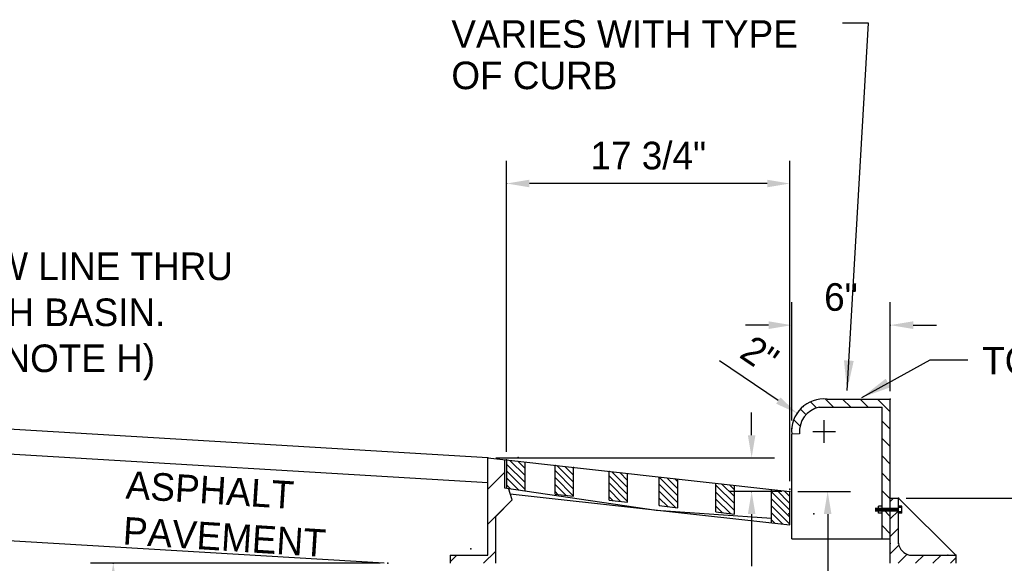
# Model space of a CAD drawing. Header units: feet. Extents: x 6 to 231, y 4 to 30.
# Tile 18 of 67: x 76.13 to 80.59, y 16.68 to 19.14. Entities that reach past the tile are written whole.
import ezdxf

# ---------------------------------------------------------------- set-up
doc = ezdxf.new("R2010")
doc.units = ezdxf.units.FT
doc.header["$MEASUREMENT"] = 0
for name, color, linetype in [('DETAIL', 50, 'Continuous'), ('HATCH', 247, 'Continuous'), ('P-HATCH', 247, 'Continuous'), ('text', 9, 'Continuous')]:
    doc.layers.add(name, color=color, linetype=linetype)
doc.styles.add('Slanted-Normal', font='font31.shx', dxfattribs={"height": 0.14})
doc.styles.get("Standard").update_dxf_attribs({"font": 'arial.ttf'})
doc.dimstyles.new('COEC', dxfattribs={"dimscale": 13.9, "dimtxt": 0.18, "dimasz": 0.18, "dimexe": 0.18, "dimexo": 0.0625, "dimgap": 0.09, "dimtad": 1, "dimzin": 0, "dimdsep": 46, "dimtxsty": 'Standard', "dimcen": 0.09, "dimclrd": 256, "dimclre": 256, "dimclrt": 256, "dimaunit": 1, "dimadec": 4, "dimazin": 0, "dimtfac": 1, "dimtofl": 0, "dimtmove": 0, "dimatfit": 3, "dimfxl": 1, "dimtolj": 1, "dimtzin": 0, "dimlwd": -1, "dimlwe": -1, "dimarcsym": 0})

# ---------------------------------------------------------------- blocks, each defined once
blk = doc.blocks.new('*X18')
at = {"color": 0}
for p, q in [((77.2807, 18.9444), (77.2975, 18.9612)), ((77.2807, 18.856), (77.3224, 18.8977)), ((77.2807, 18.7677), (77.3224, 18.8093)), ((77.2807, 18.6793), (77.3245, 18.723)), ((77.321, 18.6312), (77.3666, 18.6767)), ((77.4094, 18.6312), (77.4511, 18.6728)), ((77.4978, 18.6312), (77.5395, 18.6728)), ((77.5862, 18.6312), (77.6141, 18.6591))]:
    blk.add_line(p, q, dxfattribs=at)
blk = doc.blocks.new('*X19')
at = {"color": 0}
for p, q in [((75.4283, 19.0412), (75.3345, 19.1349)), ((75.4283, 19.0766), (75.3513, 19.1535)), ((75.4283, 19.1119), (75.3911, 19.1491)), ((75.4283, 19.0058), (75.3345, 19.0996)), ((75.6739, 19.0077), (75.5801, 19.1015)), ((75.6739, 19.0431), (75.59, 19.127)), ((75.6739, 19.0784), (75.6298, 19.1226)), ((75.6739, 19.1138), (75.6695, 19.1181)), ((75.9485, 19.016), (75.8684, 19.096)), ((75.9485, 19.0513), (75.9082, 19.0916)), ((75.9485, 19.0867), (75.948, 19.0872)), ((75.3946, 19.0042), (75.3345, 19.0642)), ((75.6739, 18.9724), (75.5801, 19.0661)), ((75.9485, 18.9806), (75.8547, 19.0744)), ((75.9485, 18.9453), (75.8547, 19.039)), ((76.2028, 18.9738), (76.109, 19.0675)), ((76.2028, 19.0092), (76.1468, 19.0651)), ((76.2028, 19.0445), (76.1866, 19.0607)), ((75.3532, 19.0102), (75.3345, 19.0289)), ((75.6346, 18.9763), (75.5801, 19.0308)), ((75.5948, 18.9807), (75.5801, 18.9954)), ((75.913, 18.9454), (75.8547, 19.0037)), ((76.2028, 18.9384), (76.109, 19.0322)), ((76.1914, 18.9144), (76.109, 18.9968)), ((76.4901, 18.934), (76.3963, 19.0277)), ((76.4901, 18.8986), (76.3963, 18.9924)), ((76.4901, 18.9693), (76.4253, 19.0342)), ((76.4901, 19.0047), (76.465, 19.0297)), ((76.7716, 18.8999), (76.6779, 18.9937)), ((76.7716, 18.9353), (76.7037, 19.0032)), ((76.7716, 18.9706), (76.7434, 18.9988)), ((75.8732, 18.9498), (75.8547, 18.9683)), ((76.1517, 18.9188), (76.109, 18.9615)), ((76.4699, 18.8835), (76.3963, 18.957)), ((76.7716, 18.8646), (76.6779, 18.9583)), ((76.1119, 18.9233), (76.109, 18.9261)), ((76.4301, 18.8879), (76.3963, 18.9217)), ((76.7716, 18.8292), (76.6779, 18.923)), ((76.7354, 18.8301), (76.6779, 18.8876)), ((76.6956, 18.8345), (76.6779, 18.8522))]:
    blk.add_line(p, q, dxfattribs=at)

msp = doc.modelspace()

# ---------------------------------------------------------------- hatches: boundary and pattern name
at = {"layer": 'P-HATCH', "linetype": 'Continuous'}
h = msp.add_hatch(dxfattribs=at)
h.set_pattern_fill('ANSI31', color=256, scale=0.892855, style=0)
h.set_pattern_definition([(45, (68.40847, 11.91033), (-0.078918, 0.078918), [])])
h.paths.add_polyline_path([(78.24802, 16.71663), (78.07761, 16.71663), (78.07761, 16.67942), (78.2823, 16.67942), (78.2823, 16.88992), (78.35878, 16.96642), (78.34175, 17.0191), (78.32326, 17.02182), (78.32326, 17.14857), (78.24802, 17.15693)])

# ---------------------------------------------------------------- linework, layer by layer
for p in [(80.07096, 17.42347), (79.6759, 17.38905), (79.7713, 17.27682), (78.38603, 17.15845), (79.61221, 16.90332), (79.72562, 16.90332), (78.17061, 16.74491), (80.07096, 16.76887), (80.10816, 16.76887), (80.33138, 16.71663), (80.36858, 16.71663)]:
    msp.add_point(p)
at = {"layer": 'DETAIL'}
for p, q in [((79.78512, 17.42347), (80.07096, 17.42347)), ((80.07096, 16.67942), (80.07096, 17.42347)), ((79.74957, 17.38627), (80.03376, 17.38627)), ((80.03376, 16.79058), (80.03376, 17.38627)), ((78.24802, 17.15693), (75.92731, 17.29527)), ((79.66025, 17.26593), (79.62453, 17.26431)), ((78.24802, 17.04464), (75.92731, 17.18298)), ((78.24802, 17.15693), (79.6164, 17.00489)), ((78.24802, 16.71663), (78.24802, 17.15693)), ((78.32326, 17.14857), (78.32326, 17.02182)), ((78.33326, 17.14746), (78.33326, 17.02035)), ((78.41697, 17.00804), (78.41697, 17.13816)), ((78.55256, 16.99299), (78.55256, 17.1231)), ((78.63626, 16.98369), (78.63626, 17.1138)), ((78.79773, 16.96574), (78.79773, 17.09586)), ((78.88143, 16.95644), (78.88143, 17.08656)), ((79.02478, 16.94052), (79.02478, 17.07063)), ((79.10849, 16.93122), (79.10849, 17.06133)), ((79.2813, 16.91201), (79.2813, 17.04213)), ((78.32326, 17.02182), (79.01077, 16.92074)), ((78.35878, 16.96642), (78.34175, 17.0191)), ((79.365, 16.90271), (79.365, 17.03282)), ((79.53269, 16.86275), (79.53269, 17.01419)), ((79.6164, 16.85344), (79.6164, 17.00489)), ((78.2823, 16.88992), (78.35878, 16.96642)), ((78.34981, 16.99418), (79.6164, 16.85344)), ((78.55256, 16.99299), (78.63626, 16.98369)), ((78.79773, 16.96574), (78.88143, 16.95644)), ((80.07096, 16.97407), (80.10816, 16.97407)), ((80.10816, 16.76887), (80.10816, 16.97407)), ((79.01077, 16.92074), (79.53269, 16.88408)), ((79.02478, 16.94052), (79.10849, 16.93122)), ((79.2813, 16.91201), (79.365, 16.90271)), ((80.01769, 16.90668), (80.01769, 16.93883)), ((80.03376, 16.93883), (80.01769, 16.93883)), ((80.03376, 16.90668), (80.01769, 16.90668)), ((80.12423, 16.93883), (80.10816, 16.93883)), ((80.12423, 16.93245), (80.10816, 16.93245)), ((80.12423, 16.91305), (80.10816, 16.91305)), ((80.12423, 16.90668), (80.10816, 16.90668)), ((80.12423, 16.90668), (80.12423, 16.93883)), ((78.2823, 16.88992), (78.2823, 16.67942)), ((77.77809, 16.68044), (75.92731, 16.79076)), ((80.03376, 16.79058), (80.07096, 16.79058)), ((78.07761, 16.71663), (78.07761, 16.67942)), ((78.07761, 16.71663), (78.24802, 16.71663)), ((80.15834, 16.71663), (80.36858, 16.71663)), ((80.36858, 16.71663), (80.36858, 16.67942))]:
    msp.add_line(p, q, dxfattribs=at)
at = {"layer": 'DETAIL', "color": 247}
msp.add_line((79.62453, 16.79058), (79.62453, 17.26431), dxfattribs=at)
at = {"layer": 'DETAIL', "const_width": 0.01786}
msp.add_lwpolyline([(80.00211, 16.92275), (80.10816, 16.92275)], dxfattribs=at)
at = {"layer": 'DETAIL'}
for centre, radius, start, end in [((79.7713, 17.27682), 0.1473, 84.61679, 184.87205), ((79.7713, 17.27682), 0.11159, 101.23323, 185.59821), ((80.17364, 16.78154), 0.06669, 190.94706, 256.73943)]:
    msp.add_arc(centre, radius, start, end, dxfattribs=at)
at = {"layer": 'P-HATCH'}
for p, q in [((79.73774, 17.38324), (79.71015, 17.41083)), ((79.81363, 17.38627), (79.77585, 17.42405)), ((79.89255, 17.38627), (79.85535, 17.42347)), ((79.97147, 17.38627), (79.93427, 17.42347)), ((80.07096, 17.36569), (80.01318, 17.42347)), ((79.68943, 17.35264), (79.66416, 17.3779)), ((79.66233, 17.30082), (79.63372, 17.32943)), ((80.07096, 17.28678), (80.03376, 17.32398)), ((80.07096, 17.20786), (80.03376, 17.24506)), ((80.07096, 17.12894), (80.03376, 17.16614)), ((80.07096, 17.05002), (80.03376, 17.08722)), ((80.07096, 16.9711), (80.03376, 17.00831)), ((80.10816, 16.97407), (80.36858, 16.71663)), ((80.04039, 16.92275), (80.03376, 16.92939)), ((80.07096, 16.89219), (80.04039, 16.92275)), ((80.07096, 16.81327), (80.03376, 16.85047)), ((79.62453, 16.79058), (80.03376, 16.79058))]:
    msp.add_line(p, q, dxfattribs=at)
at = {"layer": 'text'}
for p, q in [((78.33326, 17.18417), (78.33326, 18.50269)), ((79.6164, 17.05086), (79.6164, 18.50269)), ((79.51354, 18.39983), (78.43612, 18.39983)), ((79.62453, 17.3256), (79.62453, 17.86271)), ((80.07096, 17.45974), (80.07096, 17.86271)), ((79.52007, 17.75825), (79.4156, 17.75825)), ((80.17542, 17.75825), (80.27989, 17.75825)), ((79.56384, 17.4166), (79.29766, 17.59593)), ((79.44311, 17.25979), (79.44311, 17.36265)), ((79.7713, 17.22539), (79.7713, 17.32825)), ((79.71987, 17.27682), (79.82273, 17.27682)), ((78.28373, 17.15693), (79.54597, 17.15693)), ((79.58069, 17.00489), (79.34026, 17.00489)), ((79.65211, 17.00489), (79.89043, 17.00489)), ((80.14388, 16.97407), (80.91638, 16.97407)), ((79.44311, 16.90204), (79.44311, 16.66593)), ((79.78758, 16.90204), (79.78758, 14.19932)), ((77.75955, 16.6807), (76.44823, 16.6807))]:
    msp.add_line(p, q, dxfattribs=at)
for p in [(78.33326, 18.39983), (80.07096, 17.75825), (80.07096, 17.42347), (79.64914, 17.35912), (79.62453, 17.28933), (79.7713, 17.27682), (78.24802, 17.15693), (78.33326, 17.14846), (78.55256, 17.1231), (78.63626, 17.1138), (78.63626, 17.1138), (78.79773, 17.09586), (79.44311, 17.00489), (79.6164, 17.01515), (79.6164, 17.00489), (79.6164, 17.00489), (80.10816, 16.97407), (76.55108, 16.6807), (77.79526, 16.6807)]:
    msp.add_point(p, dxfattribs=at)
for points in [[(78.43612, 18.41697), (78.43612, 18.38269), (78.33326, 18.39983)], [(79.51354, 18.41697), (79.51354, 18.38269), (79.6164, 18.39983)], [(79.52007, 17.77566), (79.52007, 17.74084), (79.62453, 17.75825)], [(80.17542, 17.77566), (80.17542, 17.74084), (80.07096, 17.75825)], [(79.57342, 17.43081), (79.55426, 17.40238), (79.64914, 17.35912)], [(79.42597, 17.25979), (79.46026, 17.25979), (79.44311, 17.15693)], [(79.42597, 16.90204), (79.46026, 16.90204), (79.44311, 17.00489)], [(79.77043, 16.90204), (79.80472, 16.90204), (79.78758, 17.00489)], [(76.53394, 16.57784), (76.56823, 16.57784), (76.55108, 16.6807)]]:
    msp.add_solid(points, dxfattribs=at)

# ---------------------------------------------------------------- block references
at = {"layer": 'HATCH', "xscale": 0.892855, "yscale": 0.892855, "zscale": 0.892855}
msp.add_blockref('*X18', (11.07046, 0.04451), dxfattribs=at)
at = {"layer": 'P-HATCH', "xscale": 0.892855, "yscale": 0.892855, "zscale": 0.892855}
msp.add_blockref('*X19', (11.07046, 0.04451), dxfattribs=at)

# ---------------------------------------------------------------- texts
at = {"layer": 'text', "style": 'Slanted-Normal'}
for s, p in [('VARIES WITH TYPE', (78.08276, 19.01467)), ('OF CURB', (78.08276, 18.82717)), ('TOP OF CURB', (80.48791, 17.53488))]:
    msp.add_text(s, height=0.125, dxfattribs=at).set_placement(p)
at = {"layer": 'text', "char_height": 0.125, "attachment_point": 5, "style": 'Slanted-Normal'}
for s, insert in [('\\A1;{17 3/4"}', (78.97483, 18.52566)), ('\\A1;{6"}', (79.84775, 17.88488))]:
    msp.add_mtext(s, dxfattribs=dict(at, insert=insert))
at = {"layer": 'text', "insert": (75.61694, 18.08733), "char_height": 0.125, "width": 2.5499939, "attachment_point": 1, "style": 'Slanted-Normal'}
msp.add_mtext('{*FLOW LINE THRU }\\P{CATCH BASIN.}\\P{(SEE NOTE H)}\\P\\P', dxfattribs=at)
at = {"layer": 'text', "insert": (79.47974, 17.62499), "char_height": 0.125, "attachment_point": 5, "rotation": 326.02991, "style": 'Slanted-Normal'}
msp.add_mtext('\\A1;2"', dxfattribs=at)
at = {"layer": 'text', "insert": (76.61298, 17.09797), "char_height": 0.125, "width": 1.4490253, "attachment_point": 1, "rotation": 356.40241, "style": 'Slanted-Normal'}
msp.add_mtext('{ASPHALT}\\P{PAVEMENT}', dxfattribs=at)

# ---------------------------------------------------------------- leaders
at = {"layer": 'text'}
for points in [[(79.87557, 17.46271), (79.97313, 19.12543), (79.85405, 19.12543)], [(79.94307, 17.43103), (80.25234, 17.60144), (80.42283, 17.60144)]]:
    msp.add_leader(points, dimstyle='COEC', override={"dimscale": 0.75, "dimaunit": 0}, dxfattribs=at)

doc.saveas('drawing.dxf')
